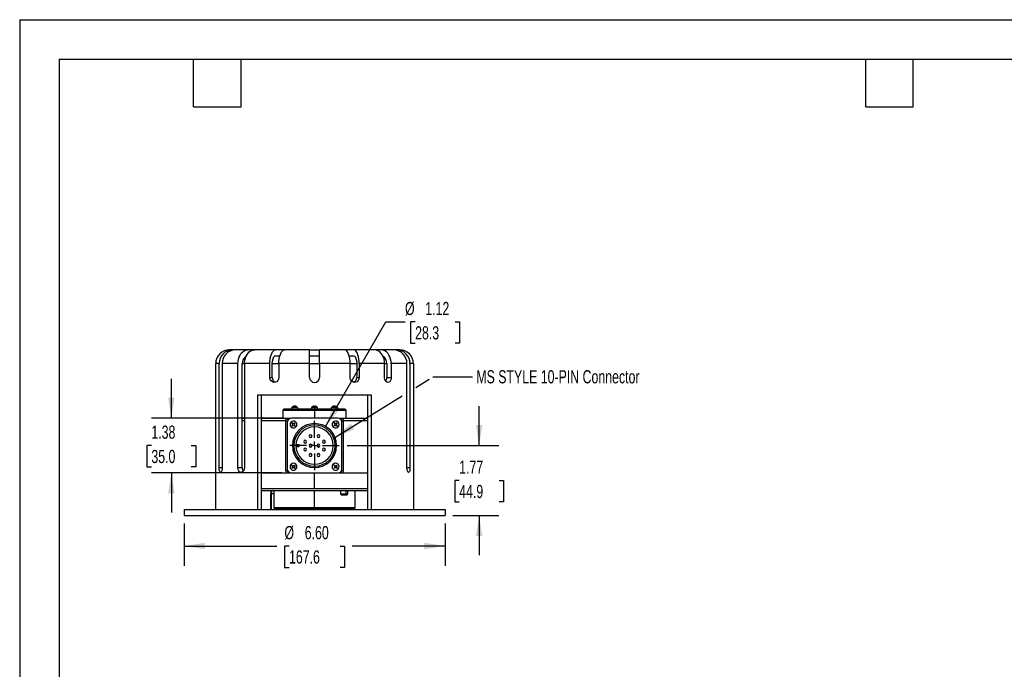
# Model space of a CAD drawing. Header units: inches. Extents: x 0 to 44, y 0 to 34.
# Tile 3 of 10: x 0 to 24.9, y 17.6 to 34. Entities that reach past the tile are written whole.
import ezdxf

# ---------------------------------------------------------------- set-up
doc = ezdxf.new("R2010")
doc.units = ezdxf.units.IN
doc.header["$LTSCALE"] = 4
doc.header["$MEASUREMENT"] = 0
doc.linetypes.add('CENTERX2', pattern=[0.8, 0.5, -0.1, 0.1, -0.1])
doc.layers.add('CENTER', color=40, linetype='CENTERX2')
doc.layers.add('DIMENSIONS', color=140, linetype='Continuous', lineweight=25)
doc.layers.add('TEXT', color=140, linetype='Continuous', lineweight=25)
doc.styles.add('SLDTEXTSTYLE0', font='TXT', dxfattribs={"width": 0.7})
doc.dimstyles.new('SLDDIMSTYLE10', dxfattribs={"dimtxt": 0.339844, "dimasz": 0.52, "dimexe": 0, "dimexo": 0.0625, "dimgap": 0.084961, "dimtad": 0, "dimtih": 1, "dimtoh": 1, "dimrnd": 1e-09, "dimzin": 4, "dimdsep": 46, "dimtxsty": 'SLDTEXTSTYLE0', "dimsah": 1, "dimcen": 0.09, "dimadec": 0, "dimazin": 1, "dimtfac": 1, "dimtofl": 0, "dimtmove": 0, "dimatfit": 3, "dimfxl": 0, "dimfrac": 2, "dimtolj": 1, "dimtzin": 12, "dimarcsym": 0})
doc.dimstyles.new('SLDDIMSTYLE12', dxfattribs={"dimtxt": 0.339844, "dimasz": 0.52, "dimexe": 0, "dimexo": 0.0625, "dimgap": 0.084961, "dimtad": 0, "dimtih": 1, "dimtoh": 1, "dimrnd": 1e-09, "dimzin": 12, "dimdsep": 46, "dimtxsty": 'SLDTEXTSTYLE0', "dimsah": 1, "dimcen": 0.09, "dimadec": 0, "dimazin": 3, "dimtfac": 1, "dimtmove": 0, "dimatfit": 0, "dimfxl": 0, "dimfrac": 2, "dimtolj": 1, "dimtzin": 12, "dimarcsym": 0})
doc.dimstyles.new('SLDDIMSTYLE7', dxfattribs={"dimtxt": 0.339844, "dimasz": 0.52, "dimexe": 0, "dimexo": 0.0625, "dimgap": 0.084961, "dimtad": 0, "dimtih": 1, "dimtoh": 1, "dimrnd": 1e-09, "dimzin": 12, "dimdsep": 46, "dimtxsty": 'SLDTEXTSTYLE0', "dimsah": 1, "dimcen": 0, "dimadec": 0, "dimazin": 3, "dimtfac": 1, "dimtofl": 0, "dimtmove": 0, "dimatfit": 3, "dimfxl": 0, "dimfrac": 2, "dimtolj": 1, "dimtzin": 12, "dimarcsym": 0})
doc.dimstyles.new('SLDDIMSTYLE9', dxfattribs={"dimtxt": 0.18, "dimasz": 0.52, "dimexe": 0, "dimexo": 0.0625, "dimgap": 0, "dimtad": 0, "dimtih": 1, "dimtoh": 1, "dimdec": 0, "dimrnd": 1e-09, "dimzin": 0, "dimdsep": 46, "dimtxsty": 'Standard', "dimsah": 1, "dimcen": 0.09, "dimadec": 0, "dimazin": 0, "dimtfac": 0.52, "dimtdec": 0, "dimtofl": 0, "dimtmove": 0, "dimatfit": 3, "dimfxl": 0, "dimfrac": 2, "dimtolj": 1, "dimtzin": 0, "dimarcsym": 0})

# ---------------------------------------------------------------- blocks, each defined once
blk = doc.blocks.new('_D_25')
at = {"layer": 'DIMENSIONS'}
for p, q in [((11.621, 23.23), (11.621, 24.23)), ((8.28, 23.23), (12.121, 23.23)), ((11.116, 22.346), (11.002, 22.346)), ((11.002, 22.346), (11.002, 21.806)), ((12.126, 22.346), (12.24, 22.346)), ((12.24, 22.346), (12.24, 21.806)), ((11.002, 21.806), (11.116, 21.806)), ((12.24, 21.806), (12.126, 21.806)), ((10.958, 21.462), (12.121, 21.462)), ((11.621, 21.462), (11.621, 20.462))]:
    blk.add_line(p, q, dxfattribs=at)
for points in [[(11.621, 23.23), (11.701, 23.75), (11.541, 23.75)], [(11.621, 21.462), (11.541, 20.942), (11.701, 20.942)]]:
    blk.add_solid(points, dxfattribs=at)
at = {"layer": 'DIMENSIONS', "char_height": 0.3333, "attachment_point": 1, "style": 'SLDTEXTSTYLE0'}
for s, insert in [('1.77', (11.116, 22.852)), ('44.9', (11.116, 22.236))]:
    blk.add_mtext(s, dxfattribs=dict(at, insert=insert))
blk = doc.blocks.new('_D_26')
at = {"layer": 'DIMENSIONS'}
for p, q in [((4.158, 21.262), (4.158, 20.191)), ((10.758, 21.262), (10.758, 20.191)), ((4.158, 20.691), (6.507, 20.691)), ((6.812, 20.691), (6.697, 20.691)), ((6.697, 20.691), (6.697, 20.15)), ((8.104, 20.691), (8.218, 20.691)), ((8.218, 20.691), (8.218, 20.15)), ((10.758, 20.691), (8.408, 20.691)), ((6.697, 20.15), (6.812, 20.15)), ((8.218, 20.15), (8.104, 20.15))]:
    blk.add_line(p, q, dxfattribs=at)
for points in [[(4.158, 20.691), (4.678, 20.611), (4.678, 20.771)], [(10.758, 20.691), (10.238, 20.771), (10.238, 20.611)]]:
    blk.add_solid(points, dxfattribs=at)
at = {"layer": 'DIMENSIONS', "char_height": 0.3333, "attachment_point": 1, "style": 'SLDTEXTSTYLE0'}
for s, insert in [('%%c', (6.696, 21.196)), ('6.60', (7.21, 21.196)), ('167.6', (6.812, 20.58))]:
    blk.add_mtext(s, dxfattribs=dict(at, insert=insert))
blk = doc.blocks.new('_D_27')
at = {"layer": 'DIMENSIONS'}
for p, q in [((7.737, 23.713), (9.264, 26.359)), ((9.264, 26.359), (9.746, 26.359)), ((10.002, 26.359), (9.888, 26.359)), ((9.888, 26.359), (9.888, 25.818)), ((11.012, 26.359), (11.126, 26.359)), ((11.126, 26.359), (11.126, 25.818)), ((9.888, 25.818), (10.002, 25.818)), ((11.126, 25.818), (11.012, 25.818))]:
    blk.add_line(p, q, dxfattribs=at)
blk.add_arc((7.458, 23.23), 0.558, 18.1123, 70.2648, dxfattribs=at)
blk.add_solid([(7.737, 23.713), (8.066, 24.123), (7.927, 24.203)], dxfattribs=at)
at = {"layer": 'DIMENSIONS', "char_height": 0.3333, "attachment_point": 1, "style": 'SLDTEXTSTYLE0'}
for s, insert in [('%%c', (9.746, 26.864)), ('1.12', (10.259, 26.864)), ('28.3', (10.002, 26.248))]:
    blk.add_mtext(s, dxfattribs=dict(at, insert=insert))
blk = doc.blocks.new('_D_28')
at = {"layer": 'DIMENSIONS'}
for p, q in [((3.836, 23.92), (3.836, 24.92)), ((6.668, 23.92), (3.336, 23.92)), ((3.331, 23.231), (3.217, 23.231)), ((3.217, 23.231), (3.217, 22.691)), ((4.341, 23.231), (4.455, 23.231)), ((4.455, 23.231), (4.455, 22.691)), ((3.217, 22.691), (3.331, 22.691)), ((4.455, 22.691), (4.341, 22.691)), ((6.63, 22.542), (3.336, 22.542)), ((3.836, 22.542), (3.836, 21.542))]:
    blk.add_line(p, q, dxfattribs=at)
for points in [[(3.836, 23.92), (3.916, 24.44), (3.756, 24.44)], [(3.836, 22.542), (3.756, 22.022), (3.916, 22.022)]]:
    blk.add_solid(points, dxfattribs=at)
at = {"layer": 'DIMENSIONS', "char_height": 0.3333, "attachment_point": 1, "style": 'SLDTEXTSTYLE0'}
for s, insert in [('1.38', (3.331, 23.737)), ('35.0', (3.331, 23.121))]:
    blk.add_mtext(s, dxfattribs=dict(at, insert=insert))
blk = doc.blocks.new('SW_CENTERMARKSYMBOL_24')
at = {"layer": 'CENTER', "color": 0}
for p, q in [((0, 0.2), (0, 0.6225)), ((-0.2, 0), (-0.6225, 0)), ((0, 0), (-0.1, 0)), ((0, 0), (0, 0.1)), ((0, 0), (0, -0.1)), ((0, 0), (0.1, 0)), ((0.2, 0), (0.6225, 0)), ((0, -0.2), (0, -0.6225))]:
    blk.add_line(p, q, dxfattribs=at)

msp = doc.modelspace()

# ---------------------------------------------------------------- linework, layer by layer
at = {"color": 7, "linetype": 'Continuous'}
for q in [(0.000389, 0.000421), (44.000389, 34.000421)]:
    msp.add_line((0.000389, 34.000421), q, dxfattribs=at)
for p, q in [((5.37797, 25.65231), (5.307909, 25.65231)), ((5.455224, 25.65231), (5.37797, 25.65231)), ((5.779209, 25.65231), (5.455224, 25.65231)), ((5.946492, 25.65231), (5.779209, 25.65231)), ((6.470712, 25.65231), (5.946492, 25.65231)), ((6.699098, 25.65231), (6.470712, 25.65231)), ((7.332909, 25.65231), (6.699098, 25.65231)), ((7.332909, 25.30231), (7.332909, 25.65231)), ((7.332909, 25.65231), (7.582909, 25.65231)), ((8.216721, 25.65231), (7.582909, 25.65231)), ((7.582909, 25.30231), (7.582909, 25.65231)), ((8.445107, 25.65231), (8.216721, 25.65231)), ((8.969327, 25.65231), (8.445107, 25.65231)), ((9.13661, 25.65231), (8.969327, 25.65231)), ((9.460595, 25.65231), (9.13661, 25.65231)), ((9.537849, 25.65231), (9.460595, 25.65231)), ((9.607909, 25.65231), (9.537849, 25.65231)), ((6.470712, 25.50231), (6.582689, 25.50231)), ((7.332909, 25.50231), (7.582909, 25.50231)), ((8.33313, 25.50231), (8.445107, 25.50231)), ((4.957909, 21.61231), (4.957909, 25.30231)), ((5.044615, 25.30231), (4.957909, 25.30231)), ((5.044615, 22.67731), (5.044615, 25.30231)), ((5.121869, 25.30231), (5.121869, 22.67731)), ((5.51873, 25.30231), (5.121869, 25.30231)), ((5.51873, 22.67731), (5.51873, 25.30231)), ((5.63035, 22.67731), (5.63035, 25.30231)), ((5.63035, 25.30231), (5.686013, 25.30231)), ((5.686013, 25.30231), (5.686013, 22.67731)), ((6.328147, 25.30231), (5.686013, 25.30231)), ((6.328147, 24.95231), (6.328147, 25.30231)), ((6.389238, 24.95231), (6.389238, 25.30231)), ((6.389238, 25.30231), (6.556533, 25.30231)), ((7.332909, 25.30231), (6.556533, 25.30231)), ((6.556533, 25.30231), (6.556533, 24.95231)), ((7.332909, 24.95231), (7.332909, 25.30231)), ((7.332909, 25.30231), (7.582909, 25.30231)), ((8.359286, 25.30231), (7.582909, 25.30231)), ((7.582909, 25.30231), (7.582909, 24.95231)), ((8.359286, 24.95231), (8.359286, 25.30231)), ((8.359286, 25.30231), (8.526581, 25.30231)), ((8.526581, 25.30231), (8.526581, 24.95231)), ((8.587672, 25.30231), (8.587672, 24.95231)), ((9.229806, 25.30231), (8.587672, 25.30231)), ((9.229806, 24.95231), (9.229806, 25.30231)), ((9.232388, 25.30231), (9.285469, 25.30231)), ((9.285469, 25.30231), (9.285469, 24.95231)), ((9.397089, 25.30231), (9.397089, 24.95231)), ((9.79395, 25.30231), (9.397089, 25.30231)), ((9.79395, 22.67731), (9.79395, 25.30231)), ((9.871204, 25.30231), (9.871204, 22.67731)), ((9.957909, 25.30231), (9.871204, 25.30231)), ((9.957909, 25.30231), (9.957909, 21.61231)), ((6.328147, 24.95231), (6.389238, 24.95231)), ((8.526581, 24.95231), (8.587672, 24.95231)), ((9.285469, 24.95231), (9.397089, 24.95231)), ((6.023968, 24.51231), (8.891851, 24.51231)), ((6.023968, 21.61231), (6.023968, 24.51231)), ((6.110005, 24.51231), (6.110005, 21.61231)), ((8.805814, 21.61231), (8.805814, 24.51231)), ((8.891851, 24.51231), (8.891851, 21.61231)), ((6.880615, 24.14731), (6.880615, 24.19731)), ((6.918115, 24.19731), (6.880615, 24.19731)), ((7.030615, 24.19731), (6.918115, 24.19731)), ((6.941954, 24.21722), (6.941954, 24.226386)), ((6.951954, 24.224008), (6.951954, 24.226386)), ((6.969275, 24.224684), (6.969275, 24.226386)), ((7.030615, 24.19731), (7.030615, 24.14731)), ((7.382909, 24.19731), (7.382909, 24.14731)), ((7.457909, 24.19731), (7.382909, 24.19731)), ((7.412909, 24.217056), (7.412909, 24.217563)), ((7.447909, 24.217056), (7.447909, 24.226386)), ((7.532909, 24.19731), (7.457909, 24.19731)), ((7.457909, 24.19731), (7.457909, 24.14731)), ((7.467909, 24.226386), (7.467909, 24.217056)), ((7.502909, 24.217563), (7.502909, 24.217056)), ((7.532909, 24.14731), (7.532909, 24.19731)), ((7.997704, 24.19731), (7.885204, 24.19731)), ((7.885204, 24.14731), (7.885204, 24.19731)), ((7.946544, 24.224684), (7.946544, 24.226386)), ((7.963864, 24.224008), (7.963864, 24.226386)), ((7.973864, 24.21722), (7.973864, 24.226386)), ((8.035204, 24.19731), (7.997704, 24.19731)), ((8.035204, 24.19731), (8.035204, 24.14731)), ((5.686013, 23.91731), (5.63035, 23.91731)), ((6.756175, 23.91731), (6.110005, 23.91731)), ((6.657909, 24.11731), (6.657909, 23.91731)), ((7.457909, 24.11731), (6.657909, 24.11731)), ((7.457909, 24.14731), (6.687909, 24.14731)), ((6.830409, 23.91731), (6.756175, 23.91731)), ((6.845689, 23.91731), (6.830409, 23.91731)), ((8.047909, 23.91981), (6.867909, 23.91981)), ((7.457909, 24.14731), (7.457909, 24.11731)), ((8.227909, 24.14731), (7.457909, 24.14731)), ((8.257909, 24.11731), (7.457909, 24.11731)), ((7.457909, 24.11731), (7.457909, 23.91981)), ((8.085409, 23.91731), (8.07013, 23.91731)), ((8.159644, 23.91731), (8.085409, 23.91731)), ((8.805814, 23.91731), (8.159644, 23.91731)), ((8.257909, 23.91731), (8.257909, 24.11731)), ((5.686013, 23.85731), (5.63035, 23.85731)), ((6.733292, 23.85731), (6.110005, 23.85731)), ((6.733292, 22.60231), (6.733292, 23.85731)), ((6.733292, 23.85731), (6.770409, 23.85731)), ((6.767909, 23.81981), (6.767909, 22.63981)), ((6.770409, 23.85731), (6.770409, 23.84203)), ((6.892774, 23.794311), (6.862424, 23.824062)), ((6.892774, 23.794311), (6.885774, 23.78717)), ((6.885774, 23.78717), (6.910768, 23.762669)), ((6.910768, 23.762669), (6.886267, 23.737675)), ((6.900549, 23.723674), (6.886267, 23.737675)), ((6.899774, 23.801452), (6.892774, 23.794311)), ((6.924769, 23.776951), (6.899774, 23.801452)), ((6.900549, 23.723674), (6.92505, 23.748668)), ((6.949269, 23.801945), (6.924769, 23.776951)), ((6.92505, 23.748668), (6.950045, 23.724168)), ((6.939051, 23.762951), (6.963552, 23.787945)), ((6.964045, 23.73845), (6.939051, 23.762951)), ((6.949269, 23.801945), (6.963552, 23.787945)), ((6.957045, 23.731309), (6.950045, 23.724168)), ((6.964045, 23.73845), (6.957045, 23.731309)), ((6.987395, 23.701558), (6.957045, 23.731309)), ((7.457909, 23.75231), (7.457909, 23.78731)), ((7.958774, 23.794311), (7.928424, 23.824062)), ((7.958774, 23.794311), (7.951774, 23.78717)), ((7.951774, 23.78717), (7.976768, 23.762669)), ((7.976768, 23.762669), (7.952267, 23.737675)), ((7.966549, 23.723674), (7.952267, 23.737675)), ((7.965774, 23.801452), (7.958774, 23.794311)), ((7.990769, 23.776951), (7.965774, 23.801452)), ((7.966549, 23.723674), (7.99105, 23.748668)), ((8.015269, 23.801945), (7.990769, 23.776951)), ((7.99105, 23.748668), (8.016045, 23.724168)), ((8.005051, 23.762951), (8.029552, 23.787945)), ((8.030045, 23.73845), (8.005051, 23.762951)), ((8.015269, 23.801945), (8.029552, 23.787945)), ((8.023045, 23.731309), (8.016045, 23.724168)), ((8.030045, 23.73845), (8.023045, 23.731309)), ((8.053395, 23.701558), (8.023045, 23.731309)), ((8.145409, 23.84203), (8.145409, 23.85731)), ((8.145409, 23.85731), (8.182527, 23.85731)), ((8.147909, 22.63981), (8.147909, 23.81981)), ((8.182527, 23.85731), (8.182527, 22.60231)), ((8.805814, 23.85731), (8.182527, 23.85731)), ((6.986428, 23.26081), (7.059513, 23.26081)), ((7.059513, 23.19881), (6.986428, 23.19881)), ((7.059513, 23.26081), (7.059513, 23.19881)), ((5.044615, 22.67731), (5.121869, 22.67731)), ((5.51873, 22.67731), (5.63035, 22.67731)), ((6.892774, 22.728311), (6.862424, 22.758062)), ((6.892774, 22.728311), (6.885774, 22.72117)), ((6.885774, 22.72117), (6.910768, 22.696669)), ((6.910768, 22.696669), (6.886267, 22.671675)), ((6.900549, 22.657674), (6.886267, 22.671675)), ((6.899774, 22.735452), (6.892774, 22.728311)), ((6.924769, 22.710951), (6.899774, 22.735452)), ((6.900549, 22.657674), (6.92505, 22.682668)), ((6.949269, 22.735945), (6.924769, 22.710951)), ((6.92505, 22.682668), (6.950045, 22.658168)), ((6.939051, 22.696951), (6.963552, 22.721945)), ((6.964045, 22.67245), (6.939051, 22.696951)), ((6.949269, 22.735945), (6.963552, 22.721945)), ((6.957045, 22.665309), (6.950045, 22.658168)), ((6.964045, 22.67245), (6.957045, 22.665309)), ((6.987395, 22.635558), (6.957045, 22.665309)), ((7.457909, 22.67231), (7.457909, 22.70731)), ((7.958774, 22.728311), (7.928424, 22.758062)), ((7.958774, 22.728311), (7.951774, 22.72117)), ((7.951774, 22.72117), (7.976768, 22.696669)), ((7.976768, 22.696669), (7.952267, 22.671675)), ((7.966549, 22.657674), (7.952267, 22.671675)), ((7.965774, 22.735452), (7.958774, 22.728311)), ((7.990769, 22.710951), (7.965774, 22.735452)), ((7.966549, 22.657674), (7.99105, 22.682668)), ((8.015269, 22.735945), (7.990769, 22.710951)), ((7.99105, 22.682668), (8.016045, 22.658168)), ((8.005051, 22.696951), (8.029552, 22.721945)), ((8.030045, 22.67245), (8.005051, 22.696951)), ((8.015269, 22.735945), (8.029552, 22.721945)), ((8.023045, 22.665309), (8.016045, 22.658168)), ((8.030045, 22.67245), (8.023045, 22.665309)), ((8.053395, 22.635558), (8.023045, 22.665309)), ((9.79395, 22.67731), (9.871204, 22.67731)), ((6.110005, 22.54231), (6.830409, 22.54231)), ((6.110005, 22.54231), (6.748877, 22.54231)), ((6.733292, 22.60231), (6.770409, 22.60231)), ((6.748877, 22.54231), (6.830409, 22.54231)), ((6.770409, 22.617589), (6.770409, 22.60231)), ((6.830409, 22.54231), (6.845689, 22.54231)), ((6.867909, 22.53981), (8.047909, 22.53981)), ((7.457909, 22.14731), (7.457909, 22.53981)), ((8.07013, 22.54231), (8.085409, 22.54231)), ((8.085409, 22.54231), (8.805814, 22.54231)), ((8.085409, 22.54231), (8.166942, 22.54231)), ((8.145409, 22.60231), (8.145409, 22.617589)), ((8.145409, 22.60231), (8.182527, 22.60231)), ((8.166942, 22.54231), (8.805814, 22.54231)), ((6.110005, 22.14731), (7.457909, 22.14731)), ((6.110005, 22.09731), (8.805814, 22.09731)), ((6.351193, 21.61231), (6.351193, 22.01731)), ((6.364134, 22.01731), (6.364134, 21.61231)), ((6.364134, 22.01731), (6.427909, 22.01731)), ((6.427909, 22.09731), (6.427909, 21.65731)), ((7.457909, 22.14731), (8.805814, 22.14731)), ((7.457909, 21.65731), (7.457909, 22.09731)), ((8.116909, 22.09731), (8.116909, 22.01431)), ((8.116909, 22.01431), (8.252964, 22.01431)), ((8.141909, 21.98931), (8.240586, 21.98931)), ((8.240586, 21.98931), (8.273508, 21.98931)), ((8.252964, 22.09731), (8.252964, 22.01431)), ((8.252964, 22.01431), (8.298909, 22.01431)), ((8.298909, 22.01431), (8.298909, 22.09731)), ((8.487909, 21.65731), (8.487909, 22.09731)), ((4.157909, 21.61231), (4.157909, 21.46231)), ((4.157909, 21.61231), (10.757909, 21.61231)), ((4.157909, 21.46231), (10.757909, 21.46231)), ((6.427909, 21.65731), (6.447909, 21.63731)), ((7.457909, 21.65731), (6.427909, 21.65731)), ((7.457909, 21.63731), (6.447909, 21.63731)), ((6.857909, 21.61731), (7.457909, 21.61731)), ((8.487909, 21.65731), (7.457909, 21.65731)), ((7.457909, 21.63731), (7.457909, 21.65731)), ((8.467909, 21.63731), (7.457909, 21.63731)), ((7.457909, 21.63731), (7.457909, 21.61731)), ((8.057909, 21.61731), (7.457909, 21.61731)), ((7.457909, 21.61231), (7.457909, 21.61731)), ((8.261657, 21.63731), (8.261657, 21.61231)), ((8.467909, 21.63731), (8.487909, 21.65731)), ((10.757909, 21.61231), (10.757909, 21.46231))]:
    msp.add_line(p, q)
at = {"flags": 128}
for points in [[(5.51873, 25.30231), (5.522445, 25.361007), (5.533381, 25.418049), (5.551325, 25.471781), (5.575672, 25.520739), (5.60583, 25.563481), (5.640856, 25.598869), (5.679866, 25.625825), (5.721666, 25.643666), (5.779209, 25.65231)], [(5.686013, 25.30231), (5.689597, 25.360179), (5.700664, 25.418049), (5.718282, 25.471059), (5.742955, 25.520739), (5.772628, 25.562945), (5.808138, 25.598869), (5.846559, 25.625535), (5.888949, 25.643666), (5.946492, 25.65231)], [(6.328147, 25.30231), (6.330108, 25.360179), (6.336165, 25.418049), (6.345808, 25.471059), (6.359312, 25.520739), (6.375553, 25.562945), (6.394988, 25.598869), (6.416016, 25.625535), (6.439217, 25.643666), (6.470712, 25.65231)], [(6.556533, 25.30231), (6.558495, 25.360179), (6.564552, 25.418049), (6.574194, 25.471059), (6.587698, 25.520739), (6.603939, 25.562945), (6.623375, 25.598869), (6.644403, 25.625535), (6.667604, 25.643666), (6.699098, 25.65231)], [(8.359286, 25.30231), (8.357324, 25.360179), (8.351267, 25.418049), (8.341625, 25.471059), (8.32812, 25.520739), (8.31188, 25.562945), (8.292444, 25.598869), (8.271416, 25.625535), (8.248215, 25.643666), (8.216721, 25.65231)], [(8.587672, 25.30231), (8.585639, 25.361007), (8.579654, 25.418049), (8.569832, 25.471781), (8.556507, 25.520739), (8.540001, 25.563481), (8.520831, 25.598869), (8.49948, 25.625825), (8.476602, 25.643666), (8.445107, 25.65231)], [(9.229806, 25.30231), (9.226222, 25.360179), (9.215155, 25.418049), (9.197537, 25.471059), (9.172864, 25.520739), (9.143191, 25.562945), (9.107681, 25.598869), (9.06926, 25.625535), (9.02687, 25.643666), (8.969327, 25.65231)], [(9.397089, 25.30231), (9.393374, 25.361007), (9.382438, 25.418049), (9.364494, 25.471781), (9.340147, 25.520739), (9.309989, 25.563481), (9.274963, 25.598869), (9.235953, 25.625825), (9.194153, 25.643666), (9.13661, 25.65231)], [(6.389238, 25.30231), (6.39382, 25.368439), (6.407045, 25.427112), (6.42743, 25.471759), (6.452707, 25.497366), (6.470712, 25.50231)], [(8.445107, 25.50231), (8.472109, 25.491009), (8.496066, 25.458365), (8.514254, 25.40809), (8.52462, 25.345927), (8.526581, 25.30231)], [(6.556533, 24.95231), (6.549966, 24.910964), (6.531055, 24.874279), (6.50202, 24.846359), (6.466254, 24.830373), (6.427931, 24.828142), (6.391396, 24.839884), (6.360638, 24.864278), (6.338982, 24.898619), (6.328779, 24.939024), (6.328147, 24.95231)], [(8.587672, 24.95231), (8.581384, 24.910964), (8.563186, 24.874279), (8.534987, 24.846359), (8.499814, 24.830373), (8.461581, 24.828142), (8.424593, 24.839884), (8.393039, 24.864278), (8.370591, 24.898619), (8.359947, 24.939024), (8.359286, 24.95231)], [(9.397089, 24.95231), (9.392635, 24.910964), (9.379696, 24.874279), (9.3595, 24.846359), (9.334061, 24.830373), (9.306106, 24.828142), (9.278767, 24.839884), (9.25522, 24.864278), (9.238344, 24.898619), (9.230307, 24.939024), (9.229806, 24.95231)], [(6.941954, 24.226386), (6.93804, 24.225871), (6.935615, 24.225455)], [(6.951954, 24.226386), (6.954214, 24.225871), (6.955615, 24.225455)], [(7.960204, 24.225455), (7.961605, 24.225871), (7.963864, 24.226386)], [(7.980204, 24.225455), (7.977779, 24.225871), (7.973864, 24.226386)], [(6.733292, 23.85731), (6.733732, 23.869015), (6.735034, 23.880271), (6.737149, 23.890644), (6.739994, 23.899736), (6.743462, 23.907198), (6.747418, 23.912743), (6.751711, 23.916157), (6.756175, 23.91731)], [(8.159644, 23.91731), (8.164108, 23.916157), (8.168401, 23.912743), (8.172357, 23.907198), (8.175825, 23.899736), (8.17867, 23.890644), (8.180785, 23.880271), (8.182087, 23.869015), (8.182527, 23.85731)], [(5.121869, 22.67731), (5.119369, 22.635964), (5.112259, 22.599279), (5.101602, 22.571359), (5.088911, 22.555373), (5.075858, 22.553142), (5.063952, 22.564884), (5.054343, 22.589278), (5.047811, 22.623619), (5.0448, 22.664024), (5.044615, 22.67731)], [(5.686013, 22.67731), (5.68105, 22.635964), (5.666808, 22.599279), (5.645084, 22.571359), (5.618562, 22.555373), (5.590444, 22.553142), (5.563931, 22.564884), (5.541838, 22.589278), (5.52641, 22.623619), (5.519177, 22.664024), (5.51873, 22.67731)], [(9.871204, 22.67731), (9.869355, 22.635964), (9.863913, 22.599279), (9.85521, 22.571359), (9.843905, 22.555373), (9.831062, 22.553142), (9.818098, 22.564884), (9.806629, 22.589278), (9.798243, 22.623619), (9.794202, 22.664024), (9.79395, 22.67731)], [(6.748877, 22.54231), (6.737254, 22.571258), (6.733292, 22.60231)], [(8.182527, 22.60231), (8.178565, 22.571258), (8.166942, 22.54231)], [(8.252964, 22.01431), (8.252726, 22.009433), (8.252022, 22.004743), (8.250878, 22.000421), (8.249339, 21.996632), (8.247463, 21.993523), (8.245323, 21.991213), (8.243001, 21.98979), (8.240586, 21.98931)], [(6.857909, 21.61731), (6.858294, 21.613408), (6.858545, 21.61231)], [(8.057274, 21.61231), (8.057525, 21.613408), (8.057909, 21.61731)]]:
    msp.add_lwpolyline(points, dxfattribs=at)
for centre, radius, start, end in [((5.307909, 25.30231), 0.35, 90, 180), ((5.386468, 25.310465), 0.34195, 91.4240502, 181.366649), ((5.463722, 25.310465), 0.34195, 91.4240502, 181.366649), ((9.452097, 25.310465), 0.34195, 358.633351, 88.5759498), ((9.529351, 25.310465), 0.34195, 358.633351, 88.5759498), ((9.607909, 25.30231), 0.35, 0, 90), ((5.81936, 25.320735), 0.189905, 119.5645731, 185.5676579), ((9.079982, 25.314188), 0.20583, 356.6916801, 58.1424485), ((6.509155, 24.946842), 0.120041, 177.3891016, 251.8100307), ((7.457909, 24.95231), 0.125, 180, 0), ((8.409123, 24.945987), 0.117628, 287.3085452, 3.0815004), ((9.144134, 24.943326), 0.14162, 324.1659274, 3.6372218), ((6.955615, 24.11856), 0.10875, 100.5974758, 133.602819), ((6.983593, 24.164496), 0.07324, 133.5676821, 153.3822956), ((6.949478, 24.191197), 0.035985, 102.068776, 134.0593503), ((6.933118, 24.143197), 0.074365, 90.0022532, 96.6898435), ((6.933112, 24.143197), 0.074365, 83.3101565, 89.9977468), ((6.966799, 24.191197), 0.035985, 102.068776, 134.0593503), ((6.960715, 24.144715), 0.08214, 96.1224337, 103.2026838), ((6.950129, 24.142772), 0.084113, 62.0244792, 83.7576255), ((6.960129, 24.142772), 0.084113, 62.0244792, 83.7576255), ((6.955615, 24.11856), 0.10875, 46.397181, 79.4025242), ((6.994586, 24.19259), 0.024972, 78.4497433, 101.5502567), ((7.457909, 24.11856), 0.10875, 114.4433354, 133.602819), ((7.457909, 24.11856), 0.108289, 95.298543, 114.5541904), ((7.457909, 24.11856), 0.099003, 84.2028274, 95.7971726), ((7.457909, 24.11856), 0.108289, 65.4458096, 84.701457), ((7.457909, 24.11856), 0.10875, 46.397181, 65.5566646), ((7.960204, 24.11856), 0.10875, 100.5974758, 133.602819), ((7.95569, 24.142772), 0.084113, 96.2423745, 117.9755208), ((7.921233, 24.19259), 0.024972, 78.4497433, 101.5502567), ((7.96569, 24.142772), 0.084113, 96.2423745, 117.9755208), ((7.94902, 24.191197), 0.035985, 45.9406497, 77.931224), ((7.955104, 24.144715), 0.08214, 76.7973162, 83.8775663), ((7.966341, 24.191197), 0.035985, 45.9406497, 77.931224), ((7.982707, 24.143197), 0.074365, 90.0022532, 96.6898435), ((7.960204, 24.11856), 0.10875, 46.397181, 79.4025242), ((7.932226, 24.164496), 0.07324, 26.6177044, 46.4323179), ((7.982701, 24.143197), 0.074365, 83.3101565, 89.9977468), ((6.687909, 24.11731), 0.03, 90, 180), ((6.867909, 23.81981), 0.1, 90, 180), ((6.830409, 23.85731), 0.06, 90, 180), ((8.047909, 23.81981), 0.1, 0, 90), ((8.085409, 23.85731), 0.06, 0, 90), ((8.227909, 24.11731), 0.03, 0, 90), ((6.924909, 23.76281), 0.0875, 135.5709294, 315.5709294), ((6.924909, 23.76281), 0.0875, 315.5709294, 135.5709294), ((7.457909, 23.22981), 0.5575, 90, 270), ((7.457909, 23.22981), 0.5225, 90, 270), ((7.457909, 23.22981), 0.4725, 90, 270), ((7.457909, 23.22981), 0.5575, 270, 90), ((7.457909, 23.22981), 0.5225, 270, 90), ((7.457909, 23.22981), 0.4725, 270, 90), ((7.990909, 23.76281), 0.0875, 135.5709294, 315.5709294), ((7.990909, 23.76281), 0.0875, 315.5709294, 135.5709294), ((7.359177, 23.468171), 0.035775, 90, 270), ((7.359177, 23.468171), 0.035775, 270, 90), ((7.556642, 23.468171), 0.035775, 90, 270), ((7.556642, 23.468171), 0.035775, 270, 90), ((7.219549, 23.328542), 0.035775, 90, 270), ((7.219549, 23.131078), 0.035775, 90, 270), ((7.219549, 23.328542), 0.035775, 270, 90), ((7.219549, 23.131078), 0.035775, 270, 90), ((7.359177, 23.22981), 0.036, 90, 270), ((7.359177, 23.22981), 0.036, 270, 90), ((7.556642, 23.22981), 0.036, 90, 270), ((7.556642, 23.22981), 0.036, 270, 90), ((7.69627, 23.328542), 0.035775, 90, 270), ((7.69627, 23.131078), 0.035775, 90, 270), ((7.69627, 23.328542), 0.035775, 270, 90), ((7.69627, 23.131078), 0.035775, 270, 90), ((7.359177, 22.991449), 0.035775, 90, 270), ((7.359177, 22.991449), 0.035775, 270, 90), ((7.556642, 22.991449), 0.035775, 90, 270), ((7.556642, 22.991449), 0.035775, 270, 90), ((5.766365, 22.667799), 0.136347, 175.9999962, 216.5881158), ((6.924909, 22.69681), 0.0875, 135.5709294, 315.5709294), ((6.924909, 22.69681), 0.0875, 315.5709294, 135.5709294), ((7.990909, 22.69681), 0.0875, 135.5709294, 315.5709294), ((7.990909, 22.69681), 0.0875, 315.5709294, 135.5709294), ((6.867909, 22.63981), 0.1, 180, 270), ((6.830409, 22.60231), 0.06, 180, 270), ((8.047909, 22.63981), 0.1, 270, 0), ((8.085409, 22.60231), 0.06, 270, 0), ((6.758188, 22.021377), 0.407015, 169.2479013, 180.5725541), ((6.456937, 22.03597), 0.094661, 139.6093081, 191.3690545), ((8.141909, 22.01431), 0.025, 180, 270), ((8.273909, 22.01431), 0.025, 270, 0), ((6.877909, 21.61731), 0.02, 90, 180), ((8.037909, 21.61731), 0.02, 0, 90)]:
    msp.add_arc(centre, radius, start, end)
at = {"layer": 'TEXT'}
for p, q in [((1, 33), (43, 33)), ((1, 33), (1, 1)), ((4.4, 31.8), (4.4, 33)), ((5.6, 31.8), (5.6, 33)), ((21.4, 31.8), (21.4, 33)), ((22.6, 31.8), (22.6, 33)), ((4.4, 31.8), (5.6, 31.8)), ((21.4, 31.8), (22.6, 31.8))]:
    msp.add_line(p, q, dxfattribs=at)

# ---------------------------------------------------------------- block references
at = {"layer": 'CENTER'}
msp.add_blockref('SW_CENTERMARKSYMBOL_24', (7.457909, 23.22981), dxfattribs=at)

# ---------------------------------------------------------------- texts
at = {"layer": 'TEXT', "linetype": 'CENTERX2', "lineweight": 18, "insert": (11.549597, 25.137131), "char_height": 0.33333333, "attachment_point": 1, "style": 'SLDTEXTSTYLE0'}
msp.add_mtext('MS STYLE 10-PIN Connector', dxfattribs=at)

# ---------------------------------------------------------------- dimensions: what is measured, and where the dimension line sits
at = {"layer": 'DIMENSIONS'}
dim = msp.add_diameter_dim_2p(p1=(7.1791595, 22.7470007), p2=(7.7366595, 23.7126191), dimstyle='SLDDIMSTYLE7', dxfattribs=at)
dim.commit()
dim.dimension.update_dxf_attribs({"geometry": '_D_27', "text_midpoint": (10.507291, 26.358509), "dimtype": 163})
for base, p1, p2, picture, middle in [((3.836407, 23.91981), (6.830409, 22.54231), (6.867909, 23.91981), '_D_28', (3.836407, 23.23106)), ((11.621261, 23.22981), (10.757909, 21.46231), (8.080409, 23.22981), '_D_25', (11.621261, 22.34606))]:
    dim = msp.add_linear_dim(base=base, p1=p1, p2=p2, angle=90, dimstyle='SLDDIMSTYLE12', dxfattribs=at)
    dim.commit()
    dim.dimension.update_dxf_attribs({"geometry": picture, "text_midpoint": middle, "dimtype": 160})
dim = msp.add_linear_dim(base=(10.757909, 20.690592), p1=(4.157909, 21.46231), p2=(10.757909, 21.46231), text='%%c<>', dimstyle='SLDDIMSTYLE10', dxfattribs=at)
dim.commit()
dim.dimension.update_dxf_attribs({"geometry": '_D_26', "text_midpoint": (7.457909, 20.690592), "dimtype": 160})

# ---------------------------------------------------------------- leaders
at = {"layer": 'TEXT', "linetype": 'CENTERX2', "lineweight": 18}
msp.add_leader([(7.974869, 23.438518), (10.450459, 24.966576), (11.450459, 24.966576)], dimstyle='SLDDIMSTYLE9', dxfattribs=at)

doc.saveas('drawing.dxf')
